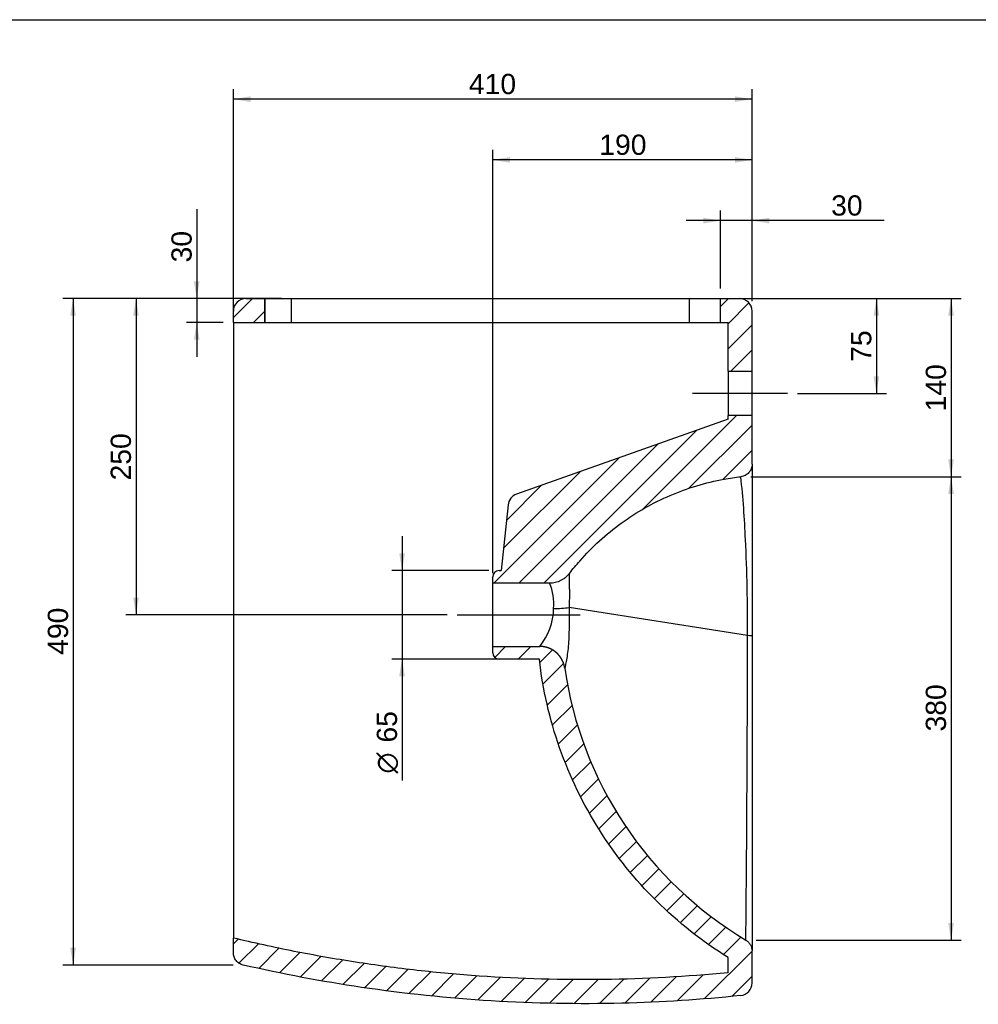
# Model space of a CAD drawing. Header units: millimetres. Extents: x 11 to 285, y 7 to 203.
# Tile 3 of 3: x 115 to 210, y 106 to 203. Entities that reach past the tile are written whole.
import ezdxf
from ezdxf.enums import TextEntityAlignment as Align
from ezdxf.lldxf.tags import DXFTag

# ---------------------------------------------------------------- set-up
doc = ezdxf.new("R2010")
doc.units = ezdxf.units.MM
for name, color, linetype in [('1', 7, 'Continuous'), ('BIDET_A_TERRA_MO', 7, 'Continuous'), ('Default', 7, 'Continuous')]:
    doc.layers.add(name, color=color, linetype=linetype)
doc.styles.add('SEACAD_arial_ttf', font='arial.ttf')
doc.styles.add('SEACAD_semeca1_ttf', font='semeca1.ttf')
tags = doc.linetypes.add('CENTER2', pattern=[28.575000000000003, 19.05, -3.175, 3.175, -3.175]).pattern_tags.tags
tags[10:11] = [DXFTag(74, 4), DXFTag(75, 0), DXFTag(340, '0'), DXFTag(46, 0.0), DXFTag(50, 0.0), DXFTag(44, 0.0), DXFTag(45, 0.0)]
tags[8:9] = [DXFTag(74, 4), DXFTag(75, 0), DXFTag(340, '0'), DXFTag(46, 0.0), DXFTag(50, 0.0), DXFTag(44, 0.0), DXFTag(45, 0.0)]
tags[6:7] = [DXFTag(74, 4), DXFTag(75, 0), DXFTag(340, '0'), DXFTag(46, 0.0), DXFTag(50, 0.0), DXFTag(44, 0.0), DXFTag(45, 0.0)]
tags[4:5] = [DXFTag(74, 4), DXFTag(75, 0), DXFTag(340, '0'), DXFTag(46, 0.0), DXFTag(50, 0.0), DXFTag(44, 0.0), DXFTag(45, 0.0)]
doc.dimstyles.new('ISO_PALLINATURA', dxfattribs={"dimtxt": 2, "dimasz": 1.7, "dimexe": 1, "dimexo": 1, "dimgap": 1, "dimtad": 1, "dimdec": 0, "dimlfac": 8, "dimtxsty": 'SEACAD_arial_ttf', "dimblk1": '_SE_FILLED', "dimblk2": '_SE_FILLED', "dimsah": 1, "dimcen": 1, "dimadec": 0, "dimazin": 0, "dimtfac": 1, "dimtdec": 0, "dimtmove": 0, "dimatfit": 3, "dimfxl": 1, "dimtolj": 1, "dimarcsym": 0})
pattern_1 = [(45, (0, 0), (-1.237436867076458, 1.237436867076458), [])]

# ---------------------------------------------------------------- blocks, each defined once
blk = doc.blocks.new('SEANNOT_GROUP2')
at = {"layer": 'Default', "color": 7, "linetype": 'CENTER2'}
blk.add_line((191.036231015, 165.9181639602), (181.661231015, 165.9181639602), dxfattribs=at)
blk = doc.blocks.new('SEANNOT_GROUP3')
at = {"layer": 'Default', "color": 7, "linetype": 'CENTER2'}
blk.add_line((158.411231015, 144.0431639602), (170.5391392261, 144.0431639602), dxfattribs=at)
blk = doc.blocks.new('SE6')
at = {"layer": 'BIDET_A_TERRA_MO', "linetype": 'Continuous'}
h = blk.add_hatch(dxfattribs=at)
h.set_pattern_fill('ANSI31', scale=0.5511811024, angle=9.362e-06, style=0, pattern_type=2)
h.set_pattern_definition(pattern_1)
edge = h.paths.add_edge_path()
edge.add_line((139.4112143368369, 175.2931639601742), (137.5362310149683, 175.293163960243))
edge.add_arc((137.5362310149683, 174.043163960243), 1.25, 90, 180)
edge.add_line((136.2862310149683, 174.043163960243), (136.2862310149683, 172.918163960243))
edge.add_line((136.2862310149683, 172.9181639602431), (139.4112143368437, 172.9181639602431))
edge.add_line((139.4112143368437, 172.9181639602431), (139.4112143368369, 175.2931639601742))
h = blk.add_hatch(dxfattribs=at)
h.set_pattern_fill('ANSI31', scale=0.5511811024, angle=9.362e-06, style=0, pattern_type=2)
h.set_pattern_definition(pattern_1)
edge = h.paths.add_edge_path()
edge.add_line((184.4112307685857, 172.9181639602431), (185.1612310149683, 172.9181639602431))
edge.add_line((185.1612310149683, 172.9181639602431), (185.1612310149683, 168.1056444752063))
edge.add_line((185.1612310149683, 168.1056444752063), (187.5362310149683, 168.1056444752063))
edge.add_line((187.5362310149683, 168.1056444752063), (187.5362310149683, 174.043163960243))
edge.add_arc((186.2862310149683, 174.043163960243), 1.25, 0, 89.9999999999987)
edge.add_line((186.2862310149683, 175.293163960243), (184.4112307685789, 175.293163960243))
edge.add_line((184.4112307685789, 175.293163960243), (184.4112307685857, 172.918163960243))
h = blk.add_hatch(dxfattribs=at)
h.set_pattern_fill('ANSI31', scale=0.5511811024, angle=9.362e-06, style=0, pattern_type=2)
h.set_pattern_definition(pattern_1)
edge = h.paths.add_edge_path()
edge.add_line((185.1612310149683, 163.3852619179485), (164.2557780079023, 155.9584596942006))
edge.add_arc((164.6742275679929, 154.7805802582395), 1.25, 109.5579229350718, 174.119261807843)
edge.add_line((163.430805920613, 154.9086529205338), (162.7622843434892, 148.418163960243))
edge.add_line((162.7622843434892, 148.418163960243), (162.5362310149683, 148.418163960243))
edge.add_arc((162.5362310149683, 147.793163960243), 0.625, 90, 180)
edge.add_line((161.9112310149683, 147.793163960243), (161.9112310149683, 147.168163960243))
edge.add_line((161.9112310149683, 147.1681639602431), (167.5218561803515, 147.168163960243))
edge.add_spline(control_points=[(167.5218561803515, 147.168163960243), (167.713636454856, 147.1681639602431), (167.9028104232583, 147.1899436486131), (168.1826742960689, 147.2551792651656), (168.2742137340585, 147.2821777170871), (168.4525988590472, 147.3459472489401), (168.5396635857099, 147.3827697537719), (168.7095472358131, 147.4662673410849), (168.7923666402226, 147.5129413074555), (168.9536013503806, 147.6165091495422), (169.030677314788, 147.6725620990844), (169.2506333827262, 147.8523449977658), (169.3828580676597, 147.9878505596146), (169.5001168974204, 148.1396070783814)], knot_values=[0, 0, 0, 0, 0.25, 0.25, 0.375, 0.375, 0.5, 0.5, 0.625, 0.625, 0.75, 0.75, 1, 1, 1, 1], degree=3, periodic=0)
edge.add_spline(control_points=[(169.5001168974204, 148.1396070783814), (169.8220305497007, 148.5562281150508), (170.1570987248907, 148.9626847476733), (171.1175578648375, 150.0554839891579), (171.769324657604, 150.7186402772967), (173.1425483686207, 151.9683841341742), (173.8640017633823, 152.5549684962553), (175.3676540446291, 153.6442953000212), (176.1498490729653, 154.1470349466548), (177.765286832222, 155.062438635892), (178.5985254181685, 155.4751003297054), (180.3057195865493, 156.2052312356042), (181.179670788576, 156.5226985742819), (182.9574546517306, 157.0585041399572), (183.8612827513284, 157.2768409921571), (185.3229873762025, 157.5448278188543), (185.8748935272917, 157.6270223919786), (186.4289291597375, 157.6906868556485)], knot_values=[0.0499124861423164, 0.0499124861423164, 0.0499124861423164, 0.0499124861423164, 0.1208015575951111, 0.1208015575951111, 0.2458015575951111, 0.2458015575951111, 0.3708015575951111, 0.3708015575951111, 0.4958015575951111, 0.4958015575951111, 0.6208015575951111, 0.6208015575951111, 0.7458015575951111, 0.7458015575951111, 0.8708015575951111, 0.8708015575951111, 0.9458890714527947, 0.9458890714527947, 0.9458890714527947, 0.9458890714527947], degree=3, periodic=0)
edge.add_spline(control_points=[(186.4289291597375, 157.6906868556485), (186.5049622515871, 157.6994238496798), (186.580281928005, 157.7152332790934), (186.7251633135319, 157.7596643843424), (186.7949950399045, 157.7882269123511), (186.9294456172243, 157.8580336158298), (186.9943334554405, 157.8996522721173), (187.1136692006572, 157.9925364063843), (187.1688031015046, 158.0440716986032), (187.2446106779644, 158.1291181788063), (187.2688279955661, 158.1589217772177), (187.3140579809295, 158.2201142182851), (187.3351438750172, 158.2515578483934), (187.3939197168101, 158.348372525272), (187.4271648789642, 158.4162068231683), (187.4678716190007, 158.5230351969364), (187.4798643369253, 158.5594542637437), (187.500287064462, 158.6325096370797), (187.508791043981, 158.6693280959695), (187.5292619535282, 158.7806419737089), (187.5362310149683, 158.8559885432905), (187.5362310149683, 158.9325219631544)], knot_values=[0, 0, 0, 0, 0.1249999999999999, 0.1249999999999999, 0.2499999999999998, 0.2499999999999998, 0.3749999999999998, 0.3749999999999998, 0.4999999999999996, 0.4999999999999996, 0.5624999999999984, 0.5624999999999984, 0.6249999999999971, 0.6249999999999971, 0.7499999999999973, 0.7499999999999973, 0.8124999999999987, 0.8124999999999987, 0.875, 0.875, 1, 1, 1, 1], degree=3, periodic=0)
edge.add_line((187.5362310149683, 158.9325219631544), (187.5362310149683, 163.7306834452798))
edge.add_line((187.5362310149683, 163.7306834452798), (185.1612310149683, 163.7306834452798))
edge.add_line((185.1612310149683, 163.7306834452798), (185.1612310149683, 163.3852619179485))
h = blk.add_hatch(dxfattribs=at)
h.set_pattern_fill('ANSI31', scale=0.5511811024, angle=9.362e-06, style=0, pattern_type=2)
h.set_pattern_definition(pattern_1)
edge = h.paths.add_edge_path()
edge.add_arc((206.1512841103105, 144.0966552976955), 37.50000000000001, 188.1614092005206, 239.1597442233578, ccw=False)
edge.add_line((169.0310814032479, 138.7730708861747), (169.0311018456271, 138.7730738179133))
edge.add_spline(control_points=[(169.0311018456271, 138.7730738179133), (169.0152288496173, 138.8837081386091), (168.989606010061, 138.9922866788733), (168.9639436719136, 139.1010325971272), (168.9287318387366, 139.2069271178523), (168.8934766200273, 139.312952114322), (168.8489641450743, 139.4152856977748), (168.8043968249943, 139.51774536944), (168.7509382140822, 139.6157030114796), (168.6974137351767, 139.7137813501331), (168.6354347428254, 139.8065828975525), (168.5733793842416, 139.8994987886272), (168.5033736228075, 139.9864051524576), (168.4332816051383, 140.073418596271), (168.3558066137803, 140.1537376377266), (168.2782361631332, 140.2341556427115), (168.1939089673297, 140.3072476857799), (168.109477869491, 140.380429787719), (168.0189700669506, 140.4457127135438), (167.9283507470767, 140.5110760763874), (167.8323831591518, 140.5680299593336), (167.7362973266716, 140.6250540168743), (167.6356342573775, 140.6732252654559), (167.5348471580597, 140.7214558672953), (167.4302903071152, 140.760460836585), (167.3256046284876, 140.7995138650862), (167.217986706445, 140.8290419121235), (167.1102361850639, 140.8586063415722), (167.0004142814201, 140.8784222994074), (166.8904570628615, 140.8982626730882), (166.7793058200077, 140.9082087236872), (166.6681205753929, 140.9181578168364), (166.5564222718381, 140.9181639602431)], knot_values=[0, 0, 0, 0.0625, 0.0625, 0.125, 0.125, 0.1875, 0.1875, 0.25, 0.25, 0.3125, 0.3125, 0.375, 0.375, 0.4375, 0.4375, 0.5, 0.5, 0.5625, 0.5625, 0.625, 0.625, 0.6875, 0.6875, 0.75, 0.75, 0.8125, 0.8125, 0.875, 0.875, 0.9375, 0.9375, 1, 1, 1], degree=2, periodic=0)
edge.add_line((166.5564222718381, 140.9181639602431), (161.9112310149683, 140.9181639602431))
edge.add_line((161.9112310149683, 140.9181639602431), (161.9112310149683, 140.2931639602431))
edge.add_arc((162.5362310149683, 140.293163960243), 0.625, 180, 270)
edge.add_line((162.5362310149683, 139.6681639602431), (166.5229695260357, 139.6681639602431))
edge.add_spline(control_points=[(166.5229695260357, 139.6681639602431), (166.69000818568, 138.1735993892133), (166.9416203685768, 136.6885086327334), (167.6110514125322, 133.7561603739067), (168.0287143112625, 132.3090331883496), (169.0249467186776, 129.4709525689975), (169.6033079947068, 128.080307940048), (170.9136130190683, 125.3727770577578), (171.645286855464, 124.0563678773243), (173.2528757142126, 121.5140794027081), (174.128543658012, 120.2886710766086), (176.0128260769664, 117.9441845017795), (177.021305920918, 116.8254309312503), (179.1581893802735, 114.7087124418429), (180.2865808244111, 113.7109355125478), (182.6487436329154, 111.8490412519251), (183.8826105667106, 110.985013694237), (185.1612310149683, 110.1933784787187)], knot_values=[0, 0, 0, 0, 0.125, 0.125, 0.2499999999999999, 0.2499999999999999, 0.3749999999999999, 0.3749999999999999, 0.4999999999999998, 0.4999999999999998, 0.6249999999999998, 0.6249999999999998, 0.7499999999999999, 0.7499999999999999, 0.875, 0.875, 1, 1, 1, 1], degree=3, periodic=0)
edge.add_line((185.1612310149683, 110.1933784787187), (185.1612310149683, 108.683320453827))
edge.add_spline(control_points=[(185.1612310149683, 108.683320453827), (181.0746126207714, 108.2868699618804), (176.9823488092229, 108.0616032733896), (170.8355256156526, 107.9792463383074), (168.785178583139, 107.9944266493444), (165.7075393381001, 108.0814415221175), (164.6815572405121, 108.1211612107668), (162.6321836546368, 108.2219083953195), (161.6084015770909, 108.2829474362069), (158.5397656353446, 108.498015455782), (156.4976195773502, 108.6839660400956), (153.4398185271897, 109.0267637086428), (152.4214549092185, 109.1516795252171), (150.3865394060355, 109.4228691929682), (149.3704604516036, 109.5690876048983), (146.3290104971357, 110.0391887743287), (144.3093505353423, 110.3946280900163), (141.2917928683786, 110.9906986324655), (140.2879298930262, 111.1998786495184), (138.7851241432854, 111.5294063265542), (138.034468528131, 111.698110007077), (137.2849353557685, 111.8727316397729), (136.7854962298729, 111.9904623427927), (136.5358836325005, 112.0498916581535), (136.2862310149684, 112.1091099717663)], knot_values=[0, 0, 0, 0, 0.2500000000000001, 0.2500000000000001, 0.3750000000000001, 0.3750000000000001, 0.4375, 0.4375, 0.4999999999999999, 0.4999999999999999, 0.6249999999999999, 0.6249999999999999, 0.6875, 0.6875, 0.75, 0.75, 0.8749999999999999, 0.8749999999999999, 0.9375, 0.9375, 0.96875, 0.984375, 0.984375, 1, 1, 1, 1], degree=3, periodic=0)
edge.add_line((136.2862310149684, 112.1091099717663), (136.2862310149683, 110.6597602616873))
edge.add_spline(control_points=[(136.2862310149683, 110.6597602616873), (136.2862310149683, 110.5890652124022), (136.2921846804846, 110.5193689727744), (136.3155137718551, 110.38189265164), (136.3329182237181, 110.3140295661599), (136.3795384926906, 110.1806425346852), (136.408135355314, 110.1168448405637), (136.4754782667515, 109.9948087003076), (136.5142613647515, 109.9365234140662), (136.6462951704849, 109.7706662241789), (136.7501636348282, 109.677629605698), (136.9295492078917, 109.564574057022), (137.0537839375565, 109.5003453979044), (137.1869231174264, 109.4574783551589), (137.2558163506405, 109.4416192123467)], knot_values=[0, 0, 0, 0, 0.125000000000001, 0.125000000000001, 0.2500000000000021, 0.2500000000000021, 0.3750000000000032, 0.3750000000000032, 0.5000000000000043, 0.5000000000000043, 0.7499999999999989, 0.7499999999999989, 0.8749999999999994, 1, 1, 1, 1], degree=3, periodic=0)
edge.add_spline(control_points=[(137.2558163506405, 109.4416192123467), (141.1227146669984, 108.5514636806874), (145.0249431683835, 107.8148028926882), (153.2038606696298, 106.6046038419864), (157.4845601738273, 106.1582298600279), (166.0684874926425, 105.6348120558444), (170.3717074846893, 105.5577687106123), (178.5932384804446, 105.7641528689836), (182.5123167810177, 106.0166686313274), (186.4154719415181, 106.4224010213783)], knot_values=[0.0218462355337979, 0.0218462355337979, 0.0218462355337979, 0.0218462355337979, 0.2525492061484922, 0.2525492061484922, 0.5025492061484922, 0.5025492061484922, 0.7525492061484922, 0.7525492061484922, 0.9807029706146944, 0.9807029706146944, 0.9807029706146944, 0.9807029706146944], degree=3, periodic=0)
edge.add_arc((186.2862310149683, 107.6657017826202), 1.25, 275.9345733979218, 360)
edge.add_line((187.5362310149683, 107.6657017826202), (187.5362310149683, 110.8259215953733))
edge.add_spline(control_points=[(187.5362310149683, 110.8259215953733), (187.5362310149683, 110.9334756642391), (187.522272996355, 111.0410217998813), (187.4673617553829, 111.2490032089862), (187.4264125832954, 111.3494231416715), (187.3202286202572, 111.536496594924), (187.2550016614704, 111.6231363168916), (187.1045809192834, 111.7769059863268), (187.0193982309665, 111.8440245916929), (186.9270530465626, 111.8991630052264)], knot_values=[0, 0, 0, 0, 0.25, 0.25, 0.5, 0.5, 0.75, 0.75, 1, 1, 1, 1], degree=3, periodic=0)
edge.add_line((186.9270530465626, 111.8991630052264), (186.9270530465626, 111.8991630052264))
at = {"layer": 'BIDET_A_TERRA_MO', "color": 7, "linetype": 'Continuous'}
for p, q in [((137.536231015, 175.2931639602), (139.4112143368, 175.2931639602)), ((139.4112143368, 175.2931639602), (139.4112310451, 175.2931639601)), ((139.4112143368, 175.2931639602), (139.4112143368, 172.9181639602)), ((139.4112310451, 172.9181639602), (139.4112310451, 175.2931639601)), ((139.4112310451, 175.2931639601), (142.0459350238, 175.2931639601)), ((142.0459350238, 172.9181639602), (142.0459350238, 175.2931639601)), ((142.0459350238, 175.2931639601), (181.3417089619, 175.2931639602)), ((181.341708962, 172.9181639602), (181.3417089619, 175.2931639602)), ((181.3417089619, 175.2931639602), (184.4112303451, 175.2931639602)), ((184.4112303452, 172.9181639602), (184.4112303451, 175.2931639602)), ((184.4112307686, 172.9181639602), (184.4112307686, 175.2931639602)), ((184.4112307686, 175.2931639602), (186.286231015, 175.2931639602)), ((136.286231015, 172.9181639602), (136.286231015, 174.0431639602)), ((187.536231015, 168.1056444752), (187.536231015, 174.0431639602)), ((136.286231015, 172.9181639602), (136.286231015, 112.1091099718)), ((136.286231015, 172.9181639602), (139.4112143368, 172.9181639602)), ((139.4112143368, 172.9181639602), (139.4112310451, 172.9181639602)), ((139.4112310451, 172.9181639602), (142.0459350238, 172.9181639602)), ((142.0459350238, 172.9181639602), (181.341708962, 172.9181639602)), ((181.341708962, 172.9181639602), (184.4112303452, 172.9181639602)), ((184.4112307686, 172.9181639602), (185.161231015, 172.9181639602)), ((185.161231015, 168.1056444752), (185.161231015, 172.9181639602)), ((185.161231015, 168.1056639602), (185.161231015, 163.7306639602)), ((185.161231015, 168.1056444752), (187.536231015, 168.1056444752)), ((187.536231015, 163.7306639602), (187.536231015, 168.1056639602)), ((185.161231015, 163.3852619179), (185.161231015, 163.7306834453)), ((187.536231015, 163.7306834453), (185.161231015, 163.7306834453)), ((187.536231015, 158.9325219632), (187.536231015, 163.7306834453)), ((185.161231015, 163.3852619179), (164.2557780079, 155.9584596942)), ((187.536231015, 158.9325219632), (187.536231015, 141.9334153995)), ((163.4308059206, 154.9086529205), (162.7622843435, 148.4181639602)), ((162.536231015, 148.4181639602), (162.7622843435, 148.4181639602)), ((161.911231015, 147.1681639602), (161.911231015, 147.7931639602)), ((161.911231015, 140.9181639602), (161.911231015, 147.1681639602)), ((167.5218561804, 147.1681639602), (161.911231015, 147.1681639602)), ((169.4744791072, 144.771254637), (169.4743734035, 144.7702912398)), ((169.4743734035, 144.7702912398), (169.4804786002, 144.7703084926)), ((187.0907471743, 141.9930975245), (169.4804786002, 144.7703084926)), ((187.536231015, 141.9334153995), (187.536231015, 110.8259215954)), ((161.911231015, 140.2931639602), (161.911231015, 140.9181639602)), ((161.911231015, 140.9181639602), (166.5564222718, 140.9181639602)), ((166.522969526, 139.6681639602), (162.536231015, 139.6681639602)), ((136.286231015, 110.6597602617), (136.286231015, 112.1091099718)), ((185.161231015, 108.6833204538), (185.161231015, 110.1933784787)), ((187.536231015, 107.6657017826), (187.536231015, 110.8259215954))]:
    blk.add_line(p, q, dxfattribs=at)
for centre, radius, start, end in [((137.536231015, 174.0431639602), 1.250000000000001, 90, 180), ((186.286231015, 174.0431639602), 1.250000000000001, 0, 90), ((90.6481915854, 147.5229432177), 96.31891143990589, 2.3501781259, 6.0596225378), ((164.674227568, 154.7805802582), 1.249999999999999, 109.5579229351, 174.1192618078), ((8.8568524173, 142.8870805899), 178.2361367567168, 359.712619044, 2.7609941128), ((162.536231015, 147.7931639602), 0.6250000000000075, 90, 180), ((145.9095542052, 147.3545353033), 23.60362230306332, 358.0803289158, 1.9060463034), ((162.7585051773, 145.1009197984), 5.192591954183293, 355.1281060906, 23.4603356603), ((312.0553278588, 143.6434425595), 142.5853091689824, 178.8263942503, 179.5468008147), ((162.028929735, 144.7068614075), 5.903593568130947, 320.0767245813, 359.5444420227), ((167.9637667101, 155.0483992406), 10.38852427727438, 269.8266539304, 278.3610855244), ((-3372.4259881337, 146.3074600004), 3559.519349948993, 359.4461384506, 359.9305538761), ((162.536231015, 140.2931639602), 0.6250000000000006, 180, 270), ((206.1512841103, 144.0966552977), 37.50000000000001, 188.1614092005, 239.1597442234), ((186.286231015, 107.6657017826), 1.250000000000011, 275.9345733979, 0)]:
    blk.add_arc(centre, radius, start, end, dxfattribs=at)
for points, degree, knots in [([(187.5362310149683, 158.9325219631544), (187.5362310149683, 158.8559885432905), (187.5292619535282, 158.7806419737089), (187.508791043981, 158.6693280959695), (187.500287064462, 158.6325096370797), (187.4798643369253, 158.5594542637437), (187.4678716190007, 158.5230351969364), (187.4271648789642, 158.4162068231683), (187.3939197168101, 158.348372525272), (187.3351438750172, 158.2515578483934), (187.3140579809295, 158.2201142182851), (187.2688279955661, 158.1589217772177), (187.2446106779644, 158.1291181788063), (187.1688031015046, 158.0440716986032), (187.1136692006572, 157.9925364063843), (186.9943334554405, 157.8996522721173), (186.9294456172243, 157.8580336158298), (186.7949950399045, 157.7882269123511), (186.7251633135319, 157.7596643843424), (186.580281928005, 157.7152332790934), (186.5049622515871, 157.6994238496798), (186.4289291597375, 157.6906868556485)], 3, [0, 0, 0, 0, 0.1249999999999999, 0.1249999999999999, 0.1875000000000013, 0.1875000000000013, 0.2500000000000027, 0.2500000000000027, 0.3750000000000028, 0.3750000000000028, 0.4375000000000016, 0.4375000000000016, 0.5000000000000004, 0.5000000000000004, 0.6250000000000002, 0.6250000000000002, 0.7500000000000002, 0.7500000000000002, 0.8750000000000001, 0.8750000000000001, 1, 1, 1, 1]), ([(169.5001168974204, 148.1396070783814), (169.8220305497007, 148.5562281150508), (170.1570987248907, 148.9626847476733), (171.1175578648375, 150.0554839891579), (171.769324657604, 150.7186402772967), (173.1425483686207, 151.9683841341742), (173.8640017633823, 152.5549684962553), (175.3676540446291, 153.6442953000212), (176.1498490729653, 154.1470349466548), (177.765286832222, 155.062438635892), (178.5985254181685, 155.4751003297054), (180.3057195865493, 156.2052312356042), (181.179670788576, 156.5226985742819), (182.9574546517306, 157.0585041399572), (183.8612827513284, 157.2768409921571), (185.3229873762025, 157.5448278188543), (185.8748935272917, 157.6270223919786), (186.4289291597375, 157.6906868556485)], 3, [0, 0, 0, 0, 0.0791193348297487, 0.0791193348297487, 0.2186319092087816, 0.2186319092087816, 0.3581444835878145, 0.3581444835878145, 0.4976570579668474, 0.4976570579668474, 0.6371696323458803, 0.6371696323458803, 0.7766822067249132, 0.7766822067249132, 0.9161947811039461, 0.9161947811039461, 1, 1, 1, 1]), ([(169.5001168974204, 148.1396070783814), (169.3828580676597, 147.9878505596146), (169.2506333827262, 147.8523449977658), (169.030677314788, 147.6725620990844), (168.9536013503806, 147.6165091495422), (168.7923666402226, 147.5129413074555), (168.7095472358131, 147.4662673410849), (168.5396635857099, 147.3827697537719), (168.4525988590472, 147.3459472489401), (168.2742137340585, 147.2821777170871), (168.1826742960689, 147.2551792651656), (167.9028104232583, 147.1899436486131), (167.713636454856, 147.1681639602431), (167.5218561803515, 147.168163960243)], 3, [0, 0, 0, 0, 0.25, 0.25, 0.375, 0.375, 0.5, 0.5, 0.625, 0.625, 0.75, 0.75, 1, 1, 1, 1]), ([(169.4804786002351, 144.7703084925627), (169.4681417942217, 144.4452442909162), (169.4624772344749, 144.1156053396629), (169.4578384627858, 143.4597134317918), (169.4578575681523, 143.1325497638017), (169.4518173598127, 142.4799131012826), (169.4451203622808, 142.1594232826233), (169.4193652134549, 141.5344850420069), (169.399677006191, 141.2268746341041), (169.3483979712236, 140.6446904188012), (169.3168432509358, 140.3702351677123), (169.2462998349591, 139.8600673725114), (169.2074739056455, 139.6267785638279), (169.1526713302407, 139.3318733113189), (169.1348920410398, 139.2419847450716), (169.1016629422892, 139.0813112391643), (169.0862410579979, 139.0106756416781), (169.0604519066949, 138.8960352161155), (169.0499172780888, 138.8512117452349), (169.035195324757, 138.789558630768), (169.0311019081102, 138.7730738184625), (169.0311018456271, 138.7730738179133)], 3, [0, 0, 0, 0, 0.1250000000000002, 0.1250000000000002, 0.2500000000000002, 0.2500000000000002, 0.3750000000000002, 0.3750000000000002, 0.5000000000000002, 0.5000000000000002, 0.6250000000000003, 0.6250000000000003, 0.75, 0.75, 0.8125, 0.8125, 0.875, 0.875, 0.9375, 0.9375, 1, 1, 1, 1]), ([(187.5362310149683, 141.9334153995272), (187.5362310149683, 141.9447428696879), (187.4960516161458, 141.9560635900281), (187.3427532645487, 141.9766011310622), (187.2297256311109, 141.9858057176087), (187.0907471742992, 141.9930975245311)], 3, [0, 0, 0, 0, 0.5000000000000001, 0.5000000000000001, 1, 1, 1, 1]), ([(169.0311018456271, 138.7730738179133), (169.0152288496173, 138.8837081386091), (168.989606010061, 138.9922866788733), (168.9639436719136, 139.1010325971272), (168.9287318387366, 139.2069271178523), (168.8934766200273, 139.312952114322), (168.8489641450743, 139.4152856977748), (168.8043968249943, 139.51774536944), (168.7509382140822, 139.6157030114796), (168.6974137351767, 139.7137813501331), (168.6354347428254, 139.8065828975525), (168.5733793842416, 139.8994987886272), (168.5033736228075, 139.9864051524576), (168.4332816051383, 140.073418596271), (168.3558066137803, 140.1537376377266), (168.2782361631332, 140.2341556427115), (168.1939089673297, 140.3072476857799), (168.109477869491, 140.380429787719), (168.0189700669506, 140.4457127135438), (167.9283507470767, 140.5110760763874), (167.8323831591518, 140.5680299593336), (167.7362973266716, 140.6250540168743), (167.6356342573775, 140.6732252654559), (167.5348471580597, 140.7214558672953), (167.4302903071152, 140.760460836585), (167.3256046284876, 140.7995138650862), (167.217986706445, 140.8290419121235), (167.1102361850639, 140.8586063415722), (167.0004142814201, 140.8784222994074), (166.8904570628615, 140.8982626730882), (166.7793058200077, 140.9082087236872), (166.6681205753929, 140.9181578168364), (166.5564222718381, 140.9181639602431)], 2, [0, 0, 0, 0.0625, 0.0625, 0.125, 0.125, 0.1875, 0.1875, 0.25, 0.25, 0.3125, 0.3125, 0.375, 0.375, 0.4375, 0.4375, 0.5, 0.5, 0.5625, 0.5625, 0.625, 0.625, 0.6875, 0.6875, 0.75, 0.75, 0.8125, 0.8125, 0.875, 0.875, 0.9375, 0.9375, 1, 1, 1]), ([(185.1612310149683, 110.1933784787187), (182.6039901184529, 111.7766489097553), (180.2266311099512, 113.6503531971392), (175.9528641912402, 117.8837901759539), (174.0566701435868, 120.2429351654), (170.8414924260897, 125.3275121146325), (169.5230629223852, 128.0519122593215), (167.5305981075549, 133.7280734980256), (166.8570468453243, 136.6790348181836), (166.5229695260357, 139.6681639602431)], 3, [0, 0, 0, 0, 0.2499999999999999, 0.2499999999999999, 0.4999999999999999, 0.4999999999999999, 0.7499999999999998, 0.7499999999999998, 1, 1, 1, 1]), ([(185.1612310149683, 108.683320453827), (181.0746126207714, 108.2868699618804), (176.9823488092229, 108.0616032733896), (168.7865845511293, 107.9517940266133), (164.6770375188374, 108.0678794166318), (158.5397656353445, 108.4980154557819), (156.4976195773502, 108.6839660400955), (152.4205515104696, 109.1410295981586), (150.3842771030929, 109.4123872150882), (146.3290104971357, 110.0391887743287), (144.3093505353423, 110.3946280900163), (141.2917928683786, 110.9906986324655), (140.2879298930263, 111.1998786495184), (138.2841888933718, 111.6392488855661), (137.2848414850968, 111.872236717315), (136.2862310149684, 112.1091099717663)], 3, [0, 0, 0, 0, 0.2500000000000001, 0.2500000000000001, 0.5000000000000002, 0.5000000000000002, 0.6250000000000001, 0.6250000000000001, 0.7500000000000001, 0.7500000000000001, 0.875, 0.875, 0.9375, 0.9375, 1, 1, 1, 1]), ([(186.9270530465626, 111.8991630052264), (187.0193982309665, 111.8440245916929), (187.1045809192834, 111.7769059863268), (187.2550016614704, 111.6231363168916), (187.3202286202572, 111.536496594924), (187.4264125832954, 111.3494231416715), (187.4673617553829, 111.2490032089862), (187.522272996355, 111.0410217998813), (187.5362310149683, 110.9334756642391), (187.5362310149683, 110.8259215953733)], 3, [0, 0, 0, 0, 0.25, 0.25, 0.5, 0.5, 0.75, 0.75, 1, 1, 1, 1]), ([(137.2558163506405, 109.4416192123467), (137.1869231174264, 109.4574783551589), (137.0537839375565, 109.5003453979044), (136.9295492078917, 109.564574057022), (136.7501636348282, 109.677629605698), (136.6462951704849, 109.7706662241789), (136.5142613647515, 109.9365234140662), (136.4754782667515, 109.9948087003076), (136.408135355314, 110.1168448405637), (136.3795384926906, 110.1806425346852), (136.3329182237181, 110.3140295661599), (136.3155137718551, 110.38189265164), (136.2921846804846, 110.5193689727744), (136.2862310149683, 110.5890652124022), (136.2862310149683, 110.6597602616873)], 3, [0, 0, 0, 0, 0.1250000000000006, 0.2500000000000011, 0.2500000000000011, 0.4999999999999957, 0.4999999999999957, 0.6249999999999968, 0.6249999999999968, 0.7499999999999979, 0.7499999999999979, 0.874999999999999, 0.874999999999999, 1, 1, 1, 1]), ([(186.4154719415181, 106.4224010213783), (182.5123167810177, 106.0166686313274), (178.5932384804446, 105.7641528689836), (170.3717074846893, 105.5577687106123), (166.0684874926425, 105.6348120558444), (157.4845601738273, 106.1582298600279), (153.2038606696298, 106.6046038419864), (145.0249431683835, 107.8148028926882), (141.1227146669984, 108.5514636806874), (137.2558163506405, 109.4416192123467)], 3, [0, 0, 0, 0, 0.2379435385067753, 0.2379435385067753, 0.4986707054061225, 0.4986707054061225, 0.7593978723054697, 0.7593978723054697, 1, 1, 1, 1])]:
    blk.add_open_spline(points, degree=degree, knots=knots, dxfattribs=at)
blk = doc.blocks.new('DMBLK5')
at = {"layer": 'Default', "linetype": 'Continuous'}
for points in [[(132.3858057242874, 176.9931639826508), (132.6691390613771, 175.2931639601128), (132.9524723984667, 176.9931639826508)], [(132.3858057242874, 171.2181639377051), (132.9524723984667, 171.2181639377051), (132.6691390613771, 172.9181639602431)]]:
    blk.add_hatch(color=7, dxfattribs=at).paths.add_polyline_path(points)
at = {"layer": 'Default', "color": 7, "linetype": 'Continuous'}
for p, q in [((132.6691390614, 184.1078396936), (132.6691390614, 169.5181639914)), ((141.0459349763, 175.2931639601), (131.6691390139, 175.2931639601)), ((135.2862309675, 172.9181639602), (131.6691390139, 172.9181639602))]:
    blk.add_line(p, q, dxfattribs=at)
at = {"layer": 'Default', "color": 7, "linetype": 'Continuous', "style": 'SEACAD_arial_ttf'}
blk.add_text('  30', height=2, rotation=90, dxfattribs=at).set_placement((130.1691390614, 177.3121879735), align=Align.TOP_LEFT)
blk = doc.blocks.new('_SE_FILLED')
at = {"color": 0}
blk.add_line((0, 0), (-1, 0), dxfattribs=at)
blk.add_solid([(0, 0), (-1, -0.1665), (-1, 0.1665), (0, 0)], dxfattribs=at)
blk = doc.blocks.new('DMBLK6')
at = {"layer": 'Default', "linetype": 'Continuous'}
for points in [[(126.3858056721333, 173.5931639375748), (126.9524723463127, 173.5931639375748), (126.669139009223, 175.2931639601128)], [(126.3858056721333, 145.7431639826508), (126.669139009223, 144.0431639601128), (126.9524723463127, 145.7431639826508)]]:
    blk.add_hatch(color=7, dxfattribs=at).paths.add_polyline_path(points)
at = {"layer": 'Default', "color": 7, "linetype": 'Continuous'}
for p, q in [((141.0459349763, 175.2931639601), (125.6691389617, 175.2931639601)), ((126.6691390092, 175.2931639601), (126.6691390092, 144.0431639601)), ((157.4112309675, 144.0431639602), (125.6691389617, 144.0431639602))]:
    blk.add_line(p, q, dxfattribs=at)
at = {"layer": 'Default', "color": 7, "linetype": 'Continuous', "style": 'SEACAD_arial_ttf'}
blk.add_text('250', height=2, rotation=90, dxfattribs=at).set_placement((124.1691390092, 157.3203378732), align=Align.TOP_LEFT)
blk = doc.blocks.new('DMBLK7')
at = {"layer": 'Default', "linetype": 'Continuous'}
for points in [[(182.7112303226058, 183.2740792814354), (182.7112303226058, 182.7074126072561), (184.4112303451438, 182.9907459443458)], [(189.2362310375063, 183.2740792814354), (187.5362310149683, 182.9907459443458), (189.2362310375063, 182.7074126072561)]]:
    blk.add_hatch(color=7, dxfattribs=at).paths.add_polyline_path(points)
at = {"layer": 'Default', "color": 7, "linetype": 'Continuous'}
for p, q in [((184.4112303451, 176.2931640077), (184.4112303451, 183.9907459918)), ((187.536231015, 175.0431640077), (187.536231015, 183.9907459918)), ((200.5939974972, 182.9907459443), (181.0112304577, 182.9907459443))]:
    blk.add_line(p, q, dxfattribs=at)
at = {"layer": 'Default', "color": 7, "linetype": 'Continuous', "style": 'SEACAD_arial_ttf'}
blk.add_text('  30', height=2, dxfattribs=at).set_placement((193.7983455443, 185.4907459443), align=Align.TOP_LEFT)
blk = doc.blocks.new('DMBLK8')
at = {"layer": 'Default', "linetype": 'Continuous'}
for points in [[(163.6112312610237, 189.2740793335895), (161.9112312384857, 188.9907459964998), (163.6112312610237, 188.7074126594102)], [(185.8362309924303, 189.2740793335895), (185.8362309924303, 188.7074126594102), (187.5362310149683, 188.9907459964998)]]:
    blk.add_hatch(color=7, dxfattribs=at).paths.add_polyline_path(points)
at = {"layer": 'Default', "color": 7, "linetype": 'Continuous'}
for p, q in [((161.911231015, 148.1681640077), (161.911231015, 189.990746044)), ((187.536231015, 175.0431640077), (187.536231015, 189.990746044)), ((187.536231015, 188.9907459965), (161.9112312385, 188.9907459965))]:
    blk.add_line(p, q, dxfattribs=at)
at = {"layer": 'Default', "color": 7, "linetype": 'Continuous', "style": 'SEACAD_arial_ttf'}
blk.add_text('  190', height=2, dxfattribs=at).set_placement((170.8932963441, 191.4907459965), align=Align.TOP_LEFT)
blk = doc.blocks.new('DMBLK9')
at = {"layer": 'Default', "linetype": 'Continuous'}
for points in [[(137.9862314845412, 195.2740803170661), (136.2862314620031, 194.9907469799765), (137.9862314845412, 194.7074136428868)], [(185.8362309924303, 195.2740803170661), (185.8362309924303, 194.7074136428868), (187.5362310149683, 194.9907469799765)]]:
    blk.add_hatch(color=7, dxfattribs=at).paths.add_polyline_path(points)
at = {"layer": 'Default', "color": 7, "linetype": 'Continuous'}
for p, q in [((136.286231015, 173.9181640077), (136.286231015, 195.9907470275)), ((187.536231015, 175.0431640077), (187.536231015, 195.9907470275)), ((187.536231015, 194.99074698), (136.286231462, 194.99074698))]:
    blk.add_line(p, q, dxfattribs=at)
at = {"layer": 'Default', "color": 7, "linetype": 'Continuous', "style": 'SEACAD_arial_ttf'}
blk.add_text('410', height=2, dxfattribs=at).set_placement((159.5634051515, 197.49074698), align=Align.TOP_LEFT)
blk = doc.blocks.new('DMBLK10')
at = {"layer": 'Default', "linetype": 'Continuous'}
for points in [[(152.6732046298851, 150.1181639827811), (152.9565379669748, 148.418163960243), (153.2398713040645, 150.1181639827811)], [(152.6732046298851, 137.9681639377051), (153.2398713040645, 137.9681639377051), (152.9565379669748, 139.6681639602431)]]:
    blk.add_hatch(color=7, dxfattribs=at).paths.add_polyline_path(points)
at = {"layer": 'Default', "color": 7, "linetype": 'Continuous'}
for p, q in [((152.956537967, 151.8181640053), (152.956537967, 127.6638136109)), ((161.5362310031, 148.4181639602), (151.9565379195, 148.4181639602)), ((163.529600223, 139.6681639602), (151.9565379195, 139.6681639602))]:
    blk.add_line(p, q, dxfattribs=at)
for s, style, p in [(' 65', 'SEACAD_arial_ttf', (150.456537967, 130.6445149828)), ('O', 'SEACAD_semeca1_ttf', (150.456537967, 128.3638132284))]:
    blk.add_text(s, height=2, rotation=90, dxfattribs=dict(at, style=style)).set_placement(p, align=Align.TOP_LEFT)
blk = doc.blocks.new('DMBLK12')
at = {"layer": 'Default', "linetype": 'Continuous'}
for points in [[(200.1045590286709, 173.5931639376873), (199.8212256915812, 175.2931639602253), (199.5378923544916, 173.5931639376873)], [(200.1045590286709, 167.6181636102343), (199.5378923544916, 167.6181636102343), (199.8212256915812, 165.9181635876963)]]:
    blk.add_hatch(color=7, dxfattribs=at).paths.add_polyline_path(points)
at = {"layer": 'Default', "color": 7, "linetype": 'Continuous'}
for p, q in [((182.3417090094, 175.2931639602), (200.8212257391, 175.2931639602)), ((199.8212256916, 175.2931639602), (199.8212256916, 165.9181635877)), ((192.0362310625, 165.9181639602), (200.8212257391, 165.9181639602))]:
    blk.add_line(p, q, dxfattribs=at)
at = {"layer": 'Default', "color": 7, "linetype": 'Continuous', "style": 'SEACAD_arial_ttf'}
blk.add_text('75', height=2, rotation=90, dxfattribs=at).set_placement((197.3212256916, 169.0404463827), align=Align.TOP_LEFT)
blk = doc.blocks.new('DMBLK17')
at = {"layer": 'Default', "linetype": 'Continuous'}
for points in [[(120.1696158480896, 173.5931639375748), (120.736282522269, 173.5931639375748), (120.4529491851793, 175.2931639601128)], [(120.1696158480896, 111.1416171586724), (120.4529491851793, 109.4416171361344), (120.736282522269, 111.1416171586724)]]:
    blk.add_hatch(color=7, dxfattribs=at).paths.add_polyline_path(points)
at = {"layer": 'Default', "color": 7, "linetype": 'Continuous'}
for p, q in [((141.0459349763, 175.2931639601), (119.4529491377, 175.2931639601)), ((120.4529491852, 175.2931639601), (120.4529491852, 109.4416171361)), ((136.2558163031, 109.4416192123), (119.4529491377, 109.4416192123))]:
    blk.add_line(p, q, dxfattribs=at)
at = {"layer": 'Default', "color": 7, "linetype": 'Continuous', "style": 'SEACAD_arial_ttf'}
blk.add_text('  490', height=2, rotation=90, dxfattribs=at).set_placement((117.9529491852, 138.5369557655), align=Align.TOP_LEFT)
blk = doc.blocks.new('DMBLK18')
at = {"layer": 'Default', "linetype": 'Continuous'}
for points in [[(207.4816787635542, 173.5931639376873), (207.1983454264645, 175.2931639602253), (206.9150120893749, 173.5931639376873)], [(207.4816787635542, 159.3906867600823), (206.9150120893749, 159.3906867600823), (207.1983454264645, 157.6906867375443)]]:
    blk.add_hatch(color=7, dxfattribs=at).paths.add_polyline_path(points)
at = {"layer": 'Default', "color": 7, "linetype": 'Continuous'}
for p, q in [((182.3417090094, 175.2931639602), (208.198345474, 175.2931639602)), ((207.1983454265, 175.2931639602), (207.1983454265, 157.6906867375)), ((187.4289292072, 157.6906868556), (208.198345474, 157.6906868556))]:
    blk.add_line(p, q, dxfattribs=at)
at = {"layer": 'Default', "color": 7, "linetype": 'Continuous', "style": 'SEACAD_arial_ttf'}
blk.add_text('140', height=2, rotation=90, dxfattribs=at).set_placement((204.6983454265, 164.1440992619), align=Align.TOP_LEFT)
blk = doc.blocks.new('DMBLK19')
at = {"layer": 'Default', "linetype": 'Continuous'}
for points in [[(207.4816779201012, 155.9906868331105), (207.1983445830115, 157.6906868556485), (206.9150112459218, 155.9906868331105)], [(207.4816779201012, 113.5991614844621), (206.9150112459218, 113.5991614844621), (207.1983445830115, 111.8991614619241)]]:
    blk.add_hatch(color=7, dxfattribs=at).paths.add_polyline_path(points)
at = {"layer": 'Default', "color": 7, "linetype": 'Continuous'}
for p, q in [((187.4289292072, 157.6906868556), (208.1983446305, 157.6906868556)), ((207.198344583, 157.6906868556), (207.198344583, 111.8991614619)), ((187.9270530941, 111.8991630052), (208.1983446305, 111.8991630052))]:
    blk.add_line(p, q, dxfattribs=at)
at = {"layer": 'Default', "color": 7, "linetype": 'Continuous', "style": 'SEACAD_arial_ttf'}
blk.add_text('  380', height=2, rotation=90, dxfattribs=at).set_placement((204.698344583, 130.9644893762), align=Align.TOP_LEFT)

msp = doc.modelspace()

# ---------------------------------------------------------------- linework, layer by layer
at = {"layer": '1', "color": 7, "linetype": 'Continuous'}
msp.add_line((10.8564131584, 202.8450125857), (284.3565875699, 202.8450125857), dxfattribs=at)

# ---------------------------------------------------------------- block references
at = {"layer": 'Default'}
for name in ['SE6', 'SEANNOT_GROUP2', 'SEANNOT_GROUP3']:
    msp.add_blockref(name, (0, 0), dxfattribs=at)

# ---------------------------------------------------------------- dimensions: what is measured, and where the dimension line sits
at = {"layer": 'Default', "color": 7, "linetype": 'Continuous'}
for base, p2, text, picture, middle in [((136.286231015, 194.99074698), (136.286231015, 172.9181639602), '\\A1;<>', 'DMBLK9', (161.9112312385, 194.99074698)), ((161.911231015, 188.9907459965), (161.911231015, 147.1681639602), '\\A1;  190 {}', 'DMBLK8', (174.7237311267, 188.9907459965)), ((184.4112303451, 182.9907459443), (184.4112303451, 175.2931639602), '\\A1;  30 {}', 'DMBLK7', (193.0983455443, 182.9907459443))]:
    dim = msp.add_linear_dim(base=base, p1=(187.536231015, 174.0431639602), p2=p2, text=text, dimstyle='ISO_PALLINATURA', override={"dimdec": 2, "dimtdec": 2}, dxfattribs=at)
    dim.commit()
    dim.dimension.update_dxf_attribs({"geometry": picture, "text_midpoint": middle, "dimtype": 160})
for base, p1, p2, text, picture, middle in [((132.6691390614, 172.9181639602), (142.0459350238, 175.2931639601), (136.286231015, 172.9181639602), '\\A1;  30 {}', 'DMBLK5', (132.6691390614, 176.6121879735)), ((120.4529491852, 109.4416192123), (142.0459350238, 175.2931639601), (137.2558163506, 109.4416192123), '\\A1;  490 {}', 'DMBLK17', (120.4529491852, 142.3673905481)), ((126.6691390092, 144.0431639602), (142.0459350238, 175.2931639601), (158.411231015, 144.0431639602), '\\A1;<>', 'DMBLK6', (126.6691390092, 159.6681639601)), ((199.8212256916, 165.9181639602), (181.3417089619, 175.2931639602), (191.036231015, 165.9181639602), '\\A1;<>', 'DMBLK12', (199.8212256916, 170.605663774)), ((207.198344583, 111.8991630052), (186.4289291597, 157.6906868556), (186.9270530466, 111.8991630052), '\\A1;  380 {}', 'DMBLK19', (207.198344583, 134.7949241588)), ((152.956537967, 139.6681639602), (162.7622843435, 148.4181639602), (164.5296002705, 139.6681639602), '\\A1;%%C 65 {}', 'DMBLK10', (152.956537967, 136.6575584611))]:
    dim = msp.add_linear_dim(base=base, p1=p1, p2=p2, angle=90, text=text, dimstyle='ISO_PALLINATURA', override={"dimdec": 2, "dimtdec": 2}, dxfattribs=at)
    dim.commit()
    dim.dimension.update_dxf_attribs({"geometry": picture, "text_midpoint": middle, "dimtype": 160})
dim = msp.add_linear_dim(base=(207.1983454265, 157.6906868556), p1=(181.3417089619, 175.2931639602), p2=(186.4289291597, 157.6906868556), angle=90, text='\\A1;<>', dimstyle='ISO_PALLINATURA', dxfattribs=at)
dim.commit()
dim.dimension.update_dxf_attribs({"geometry": 'DMBLK18', "text_midpoint": (207.1983454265, 166.4919253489), "dimtype": 160})

doc.saveas('drawing.dxf')
